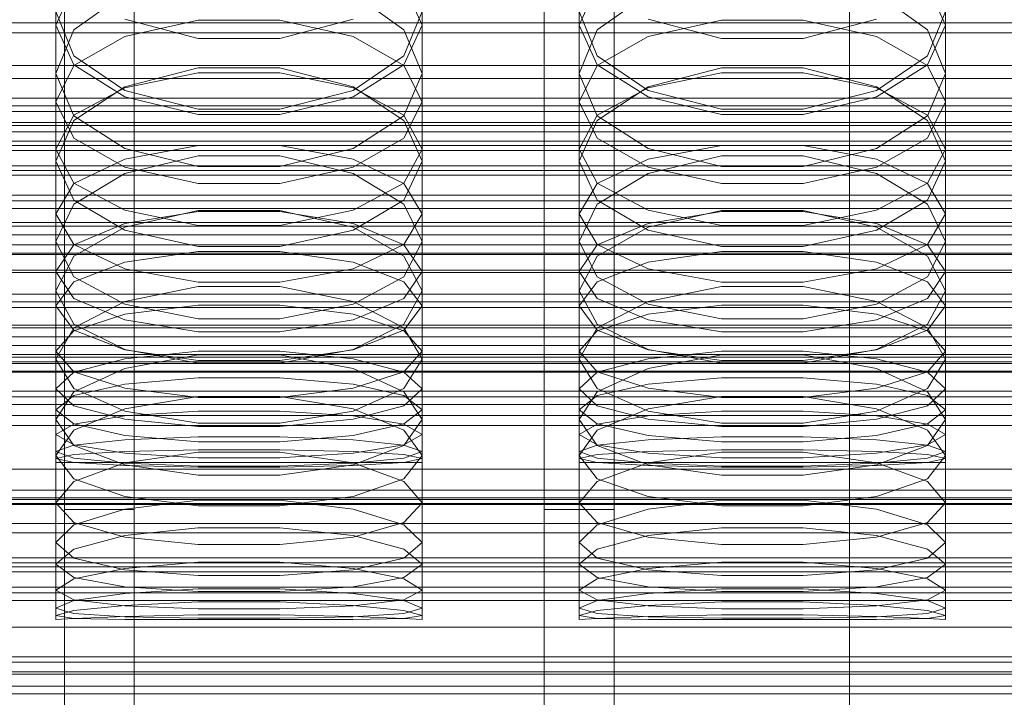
# Model space of a CAD drawing. Header units: millimetres. Extents: x -3490 to 61924, y -72580 to 6847.
# Tile 144 of 256: x -95 to 18, y -34676 to -34598. Entities that reach past the tile are written whole.
import ezdxf

# ---------------------------------------------------------------- set-up
doc = ezdxf.new("R2010")
doc.units = ezdxf.units.MM
for name, color, linetype, lineweight in [('COTAS_O', 1, 'Continuous', 0), ('COTAS_P', 1, 'Continuous', 0), ('frontal_briquetadora', 7, 'Continuous', 0), ('frontal_C01', 7, 'Continuous', 0), ('frontal_C02', 7, 'Continuous', 0), ('frontal_C03', 7, 'Continuous', 0), ('frontal_mezcladora', 7, 'Continuous', 0), ('frontal_secador', 7, 'Continuous', 0)]:
    doc.layers.add(name, color=color, linetype=linetype, lineweight=lineweight)
doc.dimstyles.new('R19_100', dxfattribs={"dimtxt": 250, "dimasz": 150, "dimexe": 150, "dimexo": 80, "dimgap": 100, "dimtad": 1, "dimtih": 1, "dimtoh": 1, "dimdsep": 46, "dimcen": 0.09, "dimadec": 0, "dimazin": 0, "dimtfac": 1, "dimtdec": 4, "dimtofl": 0, "dimtmove": 0, "dimatfit": 3, "dimfxl": 1, "dimtolj": 1, "dimtzin": 0, "dimarcsym": 0})

# ---------------------------------------------------------------- blocks, each defined once
blk = doc.blocks.new('DIM_R29_52')
at = {"layer": 'COTAS_P'}
for p, q in [((-1750, -34600), (-1600, -34555)), ((2600, -34600), (2450, -34555)), ((-1750, -35500), (-1750, -34600)), ((-1750, -34600), (2600, -34600)), ((-1750, -34600), (-1600, -34645)), ((2600, -34600), (2450, -34645)), ((2600, -35500), (2600, -34600))]:
    blk.add_line(p, q, dxfattribs=at)
blk.add_text('4350 P', height=250, dxfattribs=at).set_placement((425, -34500))
blk = doc.blocks.new('DIM_R29_58')
at = {"layer": 'COTAS_P'}
for p, q in [((-150, -32300), (550, -32300)), ((550, -32300), (505, -32450)), ((550, -34900), (550, -32300)), ((550, -32300), (595, -32450)), ((550, -34900), (505, -34750)), ((550, -34900), (595, -34750)), ((-150, -34900), (550, -34900))]:
    blk.add_line(p, q, dxfattribs=at)
blk.add_text('2600 P', height=250, rotation=90, dxfattribs=at).set_placement((450, -33600))
blk = doc.blocks.new('DIM_R29_60')
at = {"layer": 'COTAS_O'}
for p, q in [((-650, -33700), (50, -33700)), ((50, -33700), (5, -33850)), ((50, -34900), (50, -33700)), ((50, -33700), (95, -33850)), ((50, -34900), (5, -34750)), ((50, -34900), (95, -34750)), ((-650, -34900), (50, -34900))]:
    blk.add_line(p, q, dxfattribs=at)
blk.add_text('1200 O', height=250, rotation=90, dxfattribs=at).set_placement((-50, -34300))
blk = doc.blocks.new('DIM_R29_61')
at = {"layer": 'COTAS_O'}
for p, q in [((-650, -34200), (-500, -34155)), ((650, -34200), (500, -34155)), ((-650, -34900), (-650, -34200)), ((-650, -34200), (650, -34200)), ((-650, -34200), (-500, -34245)), ((650, -34200), (500, -34245)), ((650, -34900), (650, -34200))]:
    blk.add_line(p, q, dxfattribs=at)
blk.add_text('1300 O', height=250, dxfattribs=at).set_placement((0, -34100))
blk = doc.blocks.new('DIM_R29_66')
at = {"layer": 'COTAS_P'}
for p, q in [((-305, -34680), (395, -34680)), ((395, -34680), (350, -34830)), ((395, -36000), (395, -34680)), ((395, -34680), (440, -34830)), ((395, -36000), (350, -35850)), ((395, -36000), (440, -35850)), ((-305, -36000), (395, -36000))]:
    blk.add_line(p, q, dxfattribs=at)
blk.add_text('1320 P', height=250, rotation=90, dxfattribs=at).set_placement((295, -35340))

msp = doc.modelspace()

# ---------------------------------------------------------------- linework, layer by layer
at = {"layer": 'frontal_briquetadora'}
for p, q in [((-91, -34589.538), (-91, -34604.666)), ((-49, -34589.538), (-49, -34604.666)), ((-31, -34589.538), (-31, -34604.666)), ((11, -34589.538), (11, -34604.666)), ((-91, -34599.11), (-88.92, -34594.554)), ((-51.08, -34594.554), (-49, -34599.11)), ((-31, -34599.11), (-28.92, -34594.554)), ((8.92, -34594.554), (11, -34599.11)), ((-83.094, -34595.48), (-88.92, -34599.639)), ((-51.08, -34599.639), (-56.906, -34595.48)), ((-23.094, -34595.48), (-28.92, -34599.639)), ((8.92, -34599.639), (3.094, -34595.48)), ((-88.92, -34602.633), (-91, -34597.535)), ((-49, -34597.535), (-51.08, -34602.634)), ((-28.92, -34602.633), (-31, -34597.535)), ((11, -34597.535), (8.92, -34602.634)), ((-91, -34599.11), (-91, -34614.698)), ((-91, -34599.11), (-88.92, -34603.666)), ((-74.673, -34600.632), (-83.093, -34598.435)), ((-74.673, -34598.547), (-83.093, -34600.4)), ((-65.327, -34598.547), (-74.673, -34598.547)), ((-56.907, -34598.435), (-65.327, -34600.632)), ((-56.907, -34600.4), (-65.327, -34598.547)), ((-51.08, -34603.666), (-49, -34599.11)), ((-49, -34599.11), (-49, -34614.698)), ((-31, -34599.11), (-31, -34614.698)), ((-31, -34599.11), (-28.92, -34603.666)), ((-14.673, -34600.632), (-23.093, -34598.435)), ((-14.673, -34598.547), (-23.093, -34600.4)), ((-5.327, -34598.547), (-14.673, -34598.547)), ((3.093, -34598.435), (-5.327, -34600.632)), ((3.093, -34600.4), (-5.327, -34598.547)), ((8.92, -34603.666), (11, -34599.11)), ((11, -34599.11), (11, -34614.698)), ((-88.92, -34599.639), (-91, -34604.666)), ((-49, -34604.666), (-51.08, -34599.639)), ((-28.92, -34599.639), (-31, -34604.666)), ((11, -34604.666), (8.92, -34599.639)), ((-83.093, -34600.4), (-88.92, -34603.738)), ((-65.327, -34600.632), (-74.673, -34600.632)), ((-51.08, -34603.738), (-56.907, -34600.4)), ((-23.093, -34600.4), (-28.92, -34603.738)), ((-5.327, -34600.632), (-14.673, -34600.632)), ((8.92, -34603.738), (3.093, -34600.4)), ((-83.094, -34606.596), (-88.92, -34602.633)), ((-88.92, -34603.666), (-83.093, -34607.319)), ((-56.907, -34607.319), (-51.08, -34603.666)), ((-51.08, -34602.634), (-56.906, -34606.596)), ((-23.094, -34606.596), (-28.92, -34602.633)), ((-28.92, -34603.666), (-23.093, -34607.319)), ((3.093, -34607.319), (8.92, -34603.666)), ((8.92, -34602.634), (3.094, -34606.596)), ((-88.92, -34603.738), (-91, -34607.901)), ((-91, -34604.666), (-88.92, -34609.515)), ((-74.674, -34603.999), (-83.094, -34606.192)), ((-83.093, -34606.298), (-74.673, -34604.564)), ((-65.326, -34603.999), (-74.674, -34603.999)), ((-74.673, -34604.564), (-65.327, -34604.564)), ((-65.327, -34604.564), (-56.907, -34606.298)), ((-56.906, -34606.192), (-65.326, -34603.999)), ((-49, -34607.901), (-51.08, -34603.738)), ((-51.08, -34609.515), (-49, -34604.666)), ((-28.92, -34603.738), (-31, -34607.901)), ((-31, -34604.666), (-28.92, -34609.515)), ((-14.674, -34603.999), (-23.094, -34606.192)), ((-23.093, -34606.298), (-14.673, -34604.564)), ((-5.326, -34603.999), (-14.674, -34603.999)), ((-14.673, -34604.564), (-5.327, -34604.564)), ((-5.327, -34604.564), (3.093, -34606.298)), ((3.094, -34606.192), (-5.326, -34603.999)), ((11, -34607.901), (8.92, -34603.738)), ((8.92, -34609.515), (11, -34604.666)), ((-83.094, -34606.192), (-88.92, -34610.051)), ((-88.92, -34609.422), (-83.093, -34606.298)), ((-74.674, -34608.746), (-83.094, -34606.596)), ((-56.906, -34606.596), (-65.326, -34608.746)), ((-56.907, -34606.298), (-51.08, -34609.422)), ((-51.08, -34610.051), (-56.906, -34606.192)), ((-23.094, -34606.192), (-28.92, -34610.051)), ((-28.92, -34609.422), (-23.093, -34606.298)), ((-14.674, -34608.746), (-23.094, -34606.596)), ((3.094, -34606.596), (-5.326, -34608.746)), ((3.093, -34606.298), (8.92, -34609.422)), ((8.92, -34610.051), (3.094, -34606.192)), ((-91, -34607.901), (-91, -34623.913)), ((-91, -34607.901), (-88.92, -34612.065)), ((-83.093, -34607.319), (-74.673, -34609.347)), ((-65.327, -34609.347), (-56.907, -34607.319)), ((-51.08, -34612.065), (-49, -34607.901)), ((-49, -34607.901), (-49, -34623.913)), ((-31, -34607.901), (-31, -34623.913)), ((-31, -34607.901), (-28.92, -34612.065)), ((-23.093, -34607.319), (-14.673, -34609.347)), ((-5.327, -34609.347), (3.093, -34607.319)), ((8.92, -34612.065), (11, -34607.901)), ((11, -34607.901), (11, -34623.913)), ((-65.326, -34608.746), (-74.674, -34608.746)), ((-5.326, -34608.746), (-14.674, -34608.746)), ((-91, -34613.318), (-88.92, -34609.422)), ((-88.92, -34610.051), (-91, -34614.698)), ((-88.92, -34609.515), (-83.094, -34613.274)), ((-74.673, -34609.347), (-65.327, -34609.347)), ((-56.906, -34613.274), (-51.08, -34609.515)), ((-51.08, -34609.422), (-49, -34613.318)), ((-49, -34614.698), (-51.08, -34610.051)), ((-31, -34613.318), (-28.92, -34609.422)), ((-28.92, -34610.051), (-31, -34614.698)), ((-28.92, -34609.515), (-23.094, -34613.274)), ((-14.673, -34609.347), (-5.327, -34609.347)), ((3.094, -34613.274), (8.92, -34609.515)), ((8.92, -34609.422), (11, -34613.318)), ((11, -34614.698), (8.92, -34610.051)), ((-88.92, -34612.065), (-83.093, -34615.403)), ((-56.907, -34615.403), (-51.08, -34612.065)), ((-28.92, -34612.065), (-23.093, -34615.403)), ((3.093, -34615.403), (8.92, -34612.065)), ((-91, -34613.318), (-91, -34629.59)), ((-88.92, -34617.214), (-91, -34613.318)), ((-83.094, -34613.274), (-74.674, -34615.311)), ((-83.093, -34614.479), (-74.673, -34612.927)), ((-74.673, -34612.927), (-65.327, -34612.927)), ((-65.327, -34612.927), (-56.907, -34614.479)), ((-65.326, -34615.311), (-56.906, -34613.274)), ((-49, -34613.318), (-51.08, -34617.214)), ((-49, -34613.318), (-49, -34629.59)), ((-31, -34613.318), (-31, -34629.59)), ((-28.92, -34617.214), (-31, -34613.318)), ((-23.094, -34613.274), (-14.674, -34615.311)), ((-23.093, -34614.479), (-14.673, -34612.927)), ((-14.673, -34612.927), (-5.327, -34612.927)), ((-5.327, -34612.927), (3.093, -34614.479)), ((-5.326, -34615.311), (3.094, -34613.274)), ((11, -34613.318), (8.92, -34617.214)), ((11, -34613.318), (11, -34629.59)), ((-88.92, -34619.163), (-91, -34614.698)), ((-88.92, -34617.275), (-83.093, -34614.479)), ((-83.094, -34616.105), (-74.674, -34614.083)), ((-74.674, -34614.083), (-65.326, -34614.083)), ((-65.326, -34614.083), (-56.906, -34616.105)), ((-56.907, -34614.479), (-51.08, -34617.275)), ((-49, -34614.698), (-51.08, -34619.163)), ((-28.92, -34619.163), (-31, -34614.698)), ((-28.92, -34617.275), (-23.093, -34614.479)), ((-23.094, -34616.105), (-14.674, -34614.083)), ((-14.674, -34614.083), (-5.326, -34614.083)), ((-5.326, -34614.083), (3.094, -34616.105)), ((3.093, -34614.479), (8.92, -34617.275)), ((11, -34614.698), (8.92, -34619.163)), ((-88.92, -34619.655), (-83.094, -34616.105)), ((-83.093, -34615.403), (-74.673, -34617.256)), ((-74.674, -34615.311), (-65.326, -34615.311)), ((-65.327, -34617.256), (-56.907, -34615.403)), ((-56.906, -34616.105), (-51.08, -34619.655)), ((-28.92, -34619.655), (-23.094, -34616.105)), ((-23.093, -34615.403), (-14.673, -34617.256)), ((-14.674, -34615.311), (-5.326, -34615.311)), ((-5.327, -34617.256), (3.093, -34615.403)), ((3.094, -34616.105), (8.92, -34619.655)), ((-83.093, -34620.338), (-88.92, -34617.214)), ((-51.08, -34617.214), (-56.907, -34620.338)), ((-23.093, -34620.338), (-28.92, -34617.214)), ((8.92, -34617.214), (3.093, -34620.338)), ((-91, -34620.762), (-88.92, -34617.275)), ((-74.673, -34617.256), (-65.327, -34617.256)), ((-51.08, -34617.275), (-49, -34620.762)), ((-31, -34620.762), (-28.92, -34617.275)), ((-14.673, -34617.256), (-5.327, -34617.256)), ((8.92, -34617.275), (11, -34620.762)), ((-83.094, -34622.61), (-88.92, -34619.163)), ((-51.08, -34619.163), (-56.906, -34622.61)), ((-23.094, -34622.61), (-28.92, -34619.163)), ((8.92, -34619.163), (3.094, -34622.61)), ((-91, -34623.913), (-88.92, -34619.655)), ((-74.674, -34620.353), (-83.094, -34622.259)), ((-74.673, -34622.072), (-83.093, -34620.338)), ((-74.673, -34620.476), (-83.093, -34621.842)), ((-65.326, -34620.353), (-74.674, -34620.353)), ((-65.327, -34620.476), (-74.673, -34620.476)), ((-56.907, -34620.338), (-65.327, -34622.072)), ((-56.907, -34621.842), (-65.327, -34620.476)), ((-56.906, -34622.259), (-65.326, -34620.353)), ((-51.08, -34619.655), (-49, -34623.913)), ((-31, -34623.913), (-28.92, -34619.655)), ((-14.674, -34620.353), (-23.094, -34622.259)), ((-14.673, -34622.072), (-23.093, -34620.338)), ((-14.673, -34620.476), (-23.093, -34621.842)), ((-5.326, -34620.353), (-14.674, -34620.353)), ((-5.327, -34620.476), (-14.673, -34620.476)), ((3.093, -34620.338), (-5.327, -34622.072)), ((3.093, -34621.842), (-5.327, -34620.476)), ((3.094, -34622.259), (-5.326, -34620.353)), ((8.92, -34619.655), (11, -34623.913)), ((-91, -34620.762), (-91, -34637.392)), ((-91, -34620.762), (-88.92, -34624.249)), ((-51.08, -34624.249), (-49, -34620.762)), ((-49, -34620.762), (-49, -34637.392)), ((-31, -34620.762), (-31, -34637.392)), ((-31, -34620.762), (-28.92, -34624.249)), ((8.92, -34624.249), (11, -34620.762)), ((11, -34620.762), (11, -34637.392)), ((-83.093, -34621.842), (-88.92, -34624.303)), ((-83.094, -34622.259), (-88.92, -34625.598)), ((-74.674, -34624.472), (-83.094, -34622.61)), ((-65.327, -34622.072), (-74.673, -34622.072)), ((-56.906, -34622.61), (-65.326, -34624.472)), ((-51.08, -34624.303), (-56.907, -34621.842)), ((-51.08, -34625.598), (-56.906, -34622.259)), ((-23.093, -34621.842), (-28.92, -34624.303)), ((-23.094, -34622.259), (-28.92, -34625.598)), ((-14.674, -34624.472), (-23.094, -34622.61)), ((-5.327, -34622.072), (-14.673, -34622.072)), ((3.094, -34622.61), (-5.326, -34624.472)), ((8.92, -34624.303), (3.093, -34621.842)), ((8.92, -34625.598), (3.094, -34622.259)), ((-88.92, -34627.982), (-91, -34623.913)), ((-49, -34623.913), (-51.08, -34627.982)), ((-28.92, -34627.982), (-31, -34623.913)), ((11, -34623.913), (8.92, -34627.982)), ((-88.92, -34624.303), (-91, -34627.373)), ((-88.92, -34624.249), (-83.093, -34627.045)), ((-83.093, -34626.287), (-74.673, -34625.047)), ((-65.326, -34624.472), (-74.674, -34624.472)), ((-74.673, -34625.047), (-65.327, -34625.047)), ((-65.327, -34625.047), (-56.907, -34626.287)), ((-56.907, -34627.045), (-51.08, -34624.249)), ((-49, -34627.373), (-51.08, -34624.303)), ((-28.92, -34624.303), (-31, -34627.373)), ((-28.92, -34624.249), (-23.093, -34627.045)), ((-23.093, -34626.287), (-14.673, -34625.047)), ((-5.326, -34624.472), (-14.674, -34624.472)), ((-14.673, -34625.047), (-5.327, -34625.047)), ((-5.327, -34625.047), (3.093, -34626.287)), ((3.093, -34627.045), (8.92, -34624.249)), ((11, -34627.373), (8.92, -34624.303)), ((-88.92, -34625.598), (-91, -34629.59)), ((-49, -34629.59), (-51.08, -34625.598)), ((-28.92, -34625.598), (-31, -34629.59)), ((11, -34629.59), (8.92, -34625.598)), ((-91, -34627.373), (-91, -34644.321)), ((-91, -34627.373), (-88.92, -34630.442)), ((-88.92, -34628.522), (-83.093, -34626.287)), ((-83.093, -34627.045), (-74.673, -34628.597)), ((-65.327, -34628.597), (-56.907, -34627.045)), ((-56.907, -34626.287), (-51.08, -34628.522)), ((-51.08, -34630.442), (-49, -34627.373)), ((-49, -34627.373), (-49, -34644.321)), ((-31, -34627.373), (-31, -34644.321)), ((-31, -34627.373), (-28.92, -34630.442)), ((-28.92, -34628.522), (-23.093, -34626.287)), ((-23.093, -34627.045), (-14.673, -34628.597)), ((-5.327, -34628.597), (3.093, -34627.045)), ((3.093, -34626.287), (8.92, -34628.522)), ((8.92, -34630.442), (11, -34627.373)), ((11, -34627.373), (11, -34644.321)), ((-83.094, -34631.109), (-88.92, -34627.982)), ((-51.08, -34627.982), (-56.906, -34631.109)), ((-23.094, -34631.109), (-28.92, -34627.982)), ((8.92, -34627.982), (3.094, -34631.109)), ((-91, -34631.309), (-88.92, -34628.522)), ((-91, -34629.59), (-88.92, -34633.39)), ((-74.674, -34629.063), (-83.094, -34630.791)), ((-65.326, -34629.063), (-74.674, -34629.063)), ((-74.673, -34628.597), (-65.327, -34628.597)), ((-56.906, -34630.791), (-65.326, -34629.063)), ((-51.08, -34628.522), (-49, -34631.309)), ((-51.08, -34633.39), (-49, -34629.59)), ((-31, -34631.309), (-28.92, -34628.522)), ((-31, -34629.59), (-28.92, -34633.39)), ((-14.674, -34629.063), (-23.094, -34630.791)), ((-5.326, -34629.063), (-14.674, -34629.063)), ((-14.673, -34628.597), (-5.327, -34628.597)), ((3.094, -34630.791), (-5.326, -34629.063)), ((8.92, -34628.522), (11, -34631.309)), ((8.92, -34633.39), (11, -34629.59)), ((-88.92, -34630.442), (-83.093, -34632.904)), ((-56.907, -34632.904), (-51.08, -34630.442)), ((-28.92, -34630.442), (-23.093, -34632.904)), ((3.093, -34632.904), (8.92, -34630.442)), ((-91, -34631.309), (-91, -34648.447)), ((-88.92, -34634.097), (-91, -34631.309)), ((-83.094, -34630.791), (-88.92, -34633.807)), ((-74.674, -34632.791), (-83.094, -34631.109)), ((-83.093, -34632.248), (-74.673, -34631.199)), ((-74.673, -34631.199), (-65.327, -34631.199)), ((-65.327, -34631.199), (-56.907, -34632.248)), ((-56.906, -34631.109), (-65.326, -34632.791)), ((-51.08, -34633.807), (-56.906, -34630.791)), ((-49, -34631.309), (-51.08, -34634.097)), ((-49, -34631.309), (-49, -34648.447)), ((-31, -34631.309), (-31, -34648.447)), ((-28.92, -34634.097), (-31, -34631.309)), ((-23.094, -34630.791), (-28.92, -34633.807)), ((-14.674, -34632.791), (-23.094, -34631.109)), ((-23.093, -34632.248), (-14.673, -34631.199)), ((-14.673, -34631.199), (-5.327, -34631.199)), ((-5.327, -34631.199), (3.093, -34632.248)), ((3.094, -34631.109), (-5.326, -34632.791)), ((8.92, -34633.807), (3.094, -34630.791)), ((11, -34631.309), (8.92, -34634.097)), ((11, -34631.309), (11, -34648.447)), ((-88.92, -34634.139), (-83.093, -34632.248)), ((-83.093, -34632.904), (-74.673, -34634.27)), ((-65.326, -34632.791), (-74.674, -34632.791)), ((-65.327, -34634.27), (-56.907, -34632.904)), ((-56.907, -34632.248), (-51.08, -34634.139)), ((-28.92, -34634.139), (-23.093, -34632.248)), ((-23.093, -34632.904), (-14.673, -34634.27)), ((-5.326, -34632.791), (-14.674, -34632.791)), ((-5.327, -34634.27), (3.093, -34632.904)), ((3.093, -34632.248), (8.92, -34634.139)), ((-88.92, -34633.807), (-91, -34637.392)), ((-91, -34636.498), (-88.92, -34634.139)), ((-88.92, -34633.39), (-83.094, -34636.299)), ((-83.093, -34636.332), (-88.92, -34634.097)), ((-51.08, -34634.097), (-56.907, -34636.332)), ((-56.906, -34636.299), (-51.08, -34633.39)), ((-49, -34637.392), (-51.08, -34633.807)), ((-51.08, -34634.139), (-49, -34636.498)), ((-28.92, -34633.807), (-31, -34637.392)), ((-31, -34636.498), (-28.92, -34634.139)), ((-28.92, -34633.39), (-23.094, -34636.299)), ((-23.093, -34636.332), (-28.92, -34634.097)), ((8.92, -34634.097), (3.093, -34636.332)), ((3.094, -34636.299), (8.92, -34633.39)), ((11, -34637.392), (8.92, -34633.807)), ((8.92, -34634.139), (11, -34636.498)), ((-74.673, -34634.27), (-65.327, -34634.27)), ((-14.673, -34634.27), (-5.327, -34634.27)), ((-83.094, -34636.299), (-74.674, -34637.86)), ((-74.673, -34637.572), (-83.093, -34636.332)), ((-56.907, -34636.332), (-65.327, -34637.572)), ((-65.326, -34637.86), (-56.906, -34636.299)), ((-23.094, -34636.299), (-14.674, -34637.86)), ((-14.673, -34637.572), (-23.093, -34636.332)), ((3.093, -34636.332), (-5.327, -34637.572)), ((-5.326, -34637.86), (3.094, -34636.299)), ((-91, -34636.498), (-91, -34653.884)), ((-91, -34636.498), (-88.92, -34638.856)), ((-88.92, -34640.781), (-91, -34637.392)), ((-83.093, -34637.349), (-88.92, -34638.892)), ((-83.094, -34638.466), (-74.674, -34636.92)), ((-74.673, -34636.493), (-83.093, -34637.349)), ((-74.674, -34636.92), (-65.326, -34636.92)), ((-65.327, -34636.493), (-74.673, -34636.493)), ((-56.907, -34637.349), (-65.327, -34636.493)), ((-65.326, -34636.92), (-56.906, -34638.466)), ((-51.08, -34638.892), (-56.907, -34637.349)), ((-51.08, -34638.856), (-49, -34636.498)), ((-49, -34637.392), (-51.08, -34640.781)), ((-49, -34636.498), (-49, -34653.884)), ((-31, -34636.498), (-31, -34653.884)), ((-31, -34636.498), (-28.92, -34638.856)), ((-28.92, -34640.781), (-31, -34637.392)), ((-23.093, -34637.349), (-28.92, -34638.892)), ((-23.094, -34638.466), (-14.674, -34636.92)), ((-14.673, -34636.493), (-23.093, -34637.349)), ((-14.674, -34636.92), (-5.326, -34636.92)), ((-5.327, -34636.493), (-14.673, -34636.493)), ((3.093, -34637.349), (-5.327, -34636.493)), ((-5.326, -34636.92), (3.094, -34638.466)), ((8.92, -34638.892), (3.093, -34637.349)), ((8.92, -34638.856), (11, -34636.498)), ((11, -34637.392), (8.92, -34640.781)), ((11, -34636.498), (11, -34653.884)), ((-88.92, -34641.151), (-83.094, -34638.466)), ((-74.674, -34637.86), (-65.326, -34637.86)), ((-65.327, -34637.572), (-74.673, -34637.572)), ((-56.906, -34638.466), (-51.08, -34641.151)), ((-28.92, -34641.151), (-23.094, -34638.466)), ((-14.674, -34637.86), (-5.326, -34637.86)), ((-5.327, -34637.572), (-14.673, -34637.572)), ((3.094, -34638.466), (8.92, -34641.151)), ((-88.92, -34638.892), (-91, -34640.815)), ((-88.92, -34638.856), (-83.093, -34640.747)), ((-83.093, -34640.265), (-74.673, -34639.539)), ((-74.673, -34639.539), (-65.327, -34639.539)), ((-65.327, -34639.539), (-56.907, -34640.265)), ((-56.907, -34640.747), (-51.08, -34638.856)), ((-49, -34640.815), (-51.08, -34638.892)), ((-28.92, -34638.892), (-31, -34640.815)), ((-28.92, -34638.856), (-23.093, -34640.747)), ((-23.093, -34640.265), (-14.673, -34639.539)), ((-14.673, -34639.539), (-5.327, -34639.539)), ((-5.327, -34639.539), (3.093, -34640.265)), ((3.093, -34640.747), (8.92, -34638.856)), ((11, -34640.815), (8.92, -34638.892)), ((-91, -34640.815), (-91, -34658.409)), ((-91, -34640.815), (-88.92, -34642.739)), ((-88.92, -34641.573), (-83.093, -34640.265)), ((-83.094, -34643.357), (-88.92, -34640.781)), ((-83.093, -34640.747), (-74.673, -34641.797)), ((-65.327, -34641.797), (-56.907, -34640.747)), ((-56.907, -34640.265), (-51.08, -34641.573)), ((-51.08, -34640.781), (-56.906, -34643.357)), ((-51.08, -34642.739), (-49, -34640.815)), ((-49, -34640.815), (-49, -34658.409)), ((-31, -34640.815), (-31, -34658.409)), ((-31, -34640.815), (-28.92, -34642.739)), ((-28.92, -34641.573), (-23.093, -34640.265)), ((-23.094, -34643.357), (-28.92, -34640.781)), ((-23.093, -34640.747), (-14.673, -34641.797)), ((-5.327, -34641.797), (3.093, -34640.747)), ((3.093, -34640.265), (8.92, -34641.573)), ((8.92, -34640.781), (3.094, -34643.357)), ((8.92, -34642.739), (11, -34640.815)), ((11, -34640.815), (11, -34658.409)), ((-91, -34644.321), (-88.92, -34641.151)), ((-91, -34643.204), (-88.92, -34641.573)), ((-74.674, -34641.675), (-83.094, -34643.097)), ((-65.326, -34641.675), (-74.674, -34641.675)), ((-74.673, -34641.797), (-65.327, -34641.797)), ((-56.906, -34643.097), (-65.326, -34641.675)), ((-51.08, -34641.151), (-49, -34644.321)), ((-51.08, -34641.573), (-49, -34643.204)), ((-31, -34644.321), (-28.92, -34641.151)), ((-31, -34643.204), (-28.92, -34641.573)), ((-14.674, -34641.675), (-23.094, -34643.097)), ((-5.326, -34641.675), (-14.674, -34641.675)), ((-14.673, -34641.797), (-5.327, -34641.797)), ((3.094, -34643.097), (-5.326, -34641.675)), ((8.92, -34641.151), (11, -34644.321)), ((8.92, -34641.573), (11, -34643.204)), ((-88.92, -34642.739), (-83.093, -34644.281)), ((-83.094, -34643.097), (-88.92, -34645.558)), ((-56.907, -34644.281), (-51.08, -34642.739)), ((-51.08, -34645.558), (-56.906, -34643.097)), ((-28.92, -34642.739), (-23.093, -34644.281)), ((-23.094, -34643.097), (-28.92, -34645.558)), ((3.093, -34644.281), (8.92, -34642.739)), ((8.92, -34645.558), (3.094, -34643.097)), ((-91, -34643.204), (-91, -34660.914)), ((-88.92, -34644.835), (-91, -34643.204)), ((-88.92, -34647.291), (-91, -34644.321)), ((-88.92, -34644.859), (-83.093, -34643.905)), ((-74.674, -34644.733), (-83.094, -34643.357)), ((-83.093, -34643.905), (-74.673, -34643.376)), ((-83.093, -34644.281), (-74.673, -34645.137)), ((-74.673, -34643.376), (-65.327, -34643.376)), ((-65.327, -34643.376), (-56.907, -34643.905)), ((-65.327, -34645.137), (-56.907, -34644.281)), ((-56.906, -34643.357), (-65.326, -34644.733)), ((-56.907, -34643.905), (-51.08, -34644.859)), ((-49, -34643.204), (-51.08, -34644.835)), ((-49, -34644.321), (-51.08, -34647.291)), ((-49, -34643.204), (-49, -34660.914)), ((-31, -34643.204), (-31, -34660.914)), ((-28.92, -34644.835), (-31, -34643.204)), ((-28.92, -34647.291), (-31, -34644.321)), ((-28.92, -34644.859), (-23.093, -34643.905)), ((-14.674, -34644.733), (-23.094, -34643.357)), ((-23.093, -34643.905), (-14.673, -34643.376)), ((-23.093, -34644.281), (-14.673, -34645.137)), ((-14.673, -34643.376), (-5.327, -34643.376)), ((-5.327, -34643.376), (3.093, -34643.905)), ((-5.327, -34645.137), (3.093, -34644.281)), ((3.094, -34643.357), (-5.326, -34644.733)), ((3.093, -34643.905), (8.92, -34644.859)), ((11, -34643.204), (8.92, -34644.835)), ((11, -34644.321), (8.92, -34647.291)), ((11, -34643.204), (11, -34660.914)), ((-91, -34646.048), (-88.92, -34644.859)), ((-83.093, -34646.144), (-88.92, -34644.835)), ((-65.326, -34644.733), (-74.674, -34644.733)), ((-74.673, -34645.137), (-65.327, -34645.137)), ((-51.08, -34644.835), (-56.907, -34646.144)), ((-51.08, -34644.859), (-49, -34646.048)), ((-31, -34646.048), (-28.92, -34644.859)), ((-23.093, -34646.144), (-28.92, -34644.835)), ((-5.326, -34644.733), (-14.674, -34644.733)), ((-14.673, -34645.137), (-5.327, -34645.137)), ((8.92, -34644.835), (3.093, -34646.144)), ((8.92, -34644.859), (11, -34646.048)), ((-88.92, -34645.558), (-91, -34648.447)), ((-91, -34646.048), (-91, -34663.894)), ((-91, -34646.048), (-88.92, -34647.238)), ((-74.673, -34646.869), (-83.093, -34646.144)), ((-74.673, -34646.325), (-83.093, -34646.656)), ((-65.327, -34646.325), (-74.673, -34646.325)), ((-56.907, -34646.144), (-65.327, -34646.869)), ((-56.907, -34646.656), (-65.327, -34646.325)), ((-49, -34648.447), (-51.08, -34645.558)), ((-51.08, -34647.238), (-49, -34646.048)), ((-49, -34646.048), (-49, -34663.894)), ((-28.92, -34645.558), (-31, -34648.447)), ((-31, -34646.048), (-31, -34663.894)), ((-31, -34646.048), (-28.92, -34647.238)), ((-14.673, -34646.869), (-23.093, -34646.144)), ((-14.673, -34646.325), (-23.093, -34646.656)), ((-5.327, -34646.325), (-14.673, -34646.325)), ((3.093, -34646.144), (-5.327, -34646.869)), ((3.093, -34646.656), (-5.327, -34646.325)), ((11, -34648.447), (8.92, -34645.558)), ((8.92, -34647.238), (11, -34646.048)), ((11, -34646.048), (11, -34663.894)), ((-88.92, -34647.254), (-91, -34647.998)), ((-83.093, -34646.656), (-88.92, -34647.254)), ((-88.92, -34647.238), (-83.093, -34648.191)), ((-83.094, -34649.528), (-88.92, -34647.291)), ((-65.327, -34646.869), (-74.673, -34646.869)), ((-51.08, -34647.254), (-56.907, -34646.656)), ((-56.907, -34648.191), (-51.08, -34647.238)), ((-51.08, -34647.291), (-56.906, -34649.528)), ((-49, -34647.998), (-51.08, -34647.254)), ((-28.92, -34647.254), (-31, -34647.998)), ((-23.093, -34646.656), (-28.92, -34647.254)), ((-28.92, -34647.238), (-23.093, -34648.191)), ((-23.094, -34649.528), (-28.92, -34647.291)), ((-5.327, -34646.869), (-14.673, -34646.869)), ((8.92, -34647.254), (3.093, -34646.656)), ((3.093, -34648.191), (8.92, -34647.238)), ((8.92, -34647.291), (3.094, -34649.528)), ((11, -34647.998), (8.92, -34647.254)), ((-91, -34647.998), (-91, -34665.938)), ((-91, -34647.998), (-88.92, -34648.743)), ((-91, -34648.799), (-88.92, -34648.352)), ((-91, -34648.447), (-88.92, -34651.133)), ((-91, -34648.799), (-91, -34666.778)), ((-88.92, -34649.246), (-91, -34648.799)), ((-88.92, -34648.352), (-83.093, -34647.994)), ((-88.92, -34648.743), (-83.093, -34649.34)), ((-74.674, -34648.069), (-83.094, -34649.303)), ((-83.093, -34647.994), (-74.673, -34647.795)), ((-83.093, -34648.191), (-74.673, -34648.721)), ((-65.326, -34648.069), (-74.674, -34648.069)), ((-74.673, -34647.795), (-65.327, -34647.795)), ((-74.673, -34648.721), (-65.327, -34648.721)), ((-65.327, -34647.795), (-56.907, -34647.994)), ((-65.327, -34648.721), (-56.907, -34648.191)), ((-56.906, -34649.303), (-65.326, -34648.069)), ((-56.907, -34647.994), (-51.08, -34648.352)), ((-56.907, -34649.34), (-51.08, -34648.743)), ((-51.08, -34648.743), (-49, -34647.998)), ((-51.08, -34648.352), (-49, -34648.799)), ((-51.08, -34651.133), (-49, -34648.447)), ((-49, -34648.799), (-51.08, -34649.246)), ((-49, -34647.998), (-49, -34665.938)), ((-49, -34648.799), (-49, -34666.778)), ((-31, -34647.998), (-31, -34665.938)), ((-31, -34647.998), (-28.92, -34648.743)), ((-31, -34648.799), (-28.92, -34648.352)), ((-31, -34648.447), (-28.92, -34651.133)), ((-31, -34648.799), (-31, -34666.778)), ((-28.92, -34649.246), (-31, -34648.799)), ((-28.92, -34648.352), (-23.093, -34647.994)), ((-28.92, -34648.743), (-23.093, -34649.34)), ((-14.674, -34648.069), (-23.094, -34649.303)), ((-23.093, -34647.994), (-14.673, -34647.795)), ((-23.093, -34648.191), (-14.673, -34648.721)), ((-5.326, -34648.069), (-14.674, -34648.069)), ((-14.673, -34647.795), (-5.327, -34647.795)), ((-14.673, -34648.721), (-5.327, -34648.721)), ((-5.327, -34647.795), (3.093, -34647.994)), ((-5.327, -34648.721), (3.093, -34648.191)), ((3.094, -34649.303), (-5.326, -34648.069)), ((3.093, -34647.994), (8.92, -34648.352)), ((3.093, -34649.34), (8.92, -34648.743)), ((8.92, -34648.743), (11, -34647.998)), ((8.92, -34648.352), (11, -34648.799)), ((8.92, -34651.133), (11, -34648.447)), ((11, -34648.799), (8.92, -34649.246)), ((11, -34647.998), (11, -34665.938)), ((11, -34648.799), (11, -34666.778)), ((-91, -34649.25), (-91, -34667.25)), ((-91, -34649.25), (-88.92, -34649.25)), ((-83.093, -34649.605), (-88.92, -34649.246)), ((-88.92, -34649.25), (-83.093, -34649.25)), ((-83.094, -34649.303), (-88.92, -34651.424)), ((-74.674, -34650.715), (-83.094, -34649.528)), ((-83.093, -34649.25), (-74.673, -34649.25)), ((-83.093, -34649.34), (-74.673, -34649.671)), ((-74.673, -34649.804), (-83.093, -34649.605)), ((-74.673, -34649.25), (-65.327, -34649.25)), ((-74.673, -34649.671), (-65.327, -34649.671)), ((-65.327, -34649.804), (-74.673, -34649.804)), ((-65.327, -34649.25), (-56.907, -34649.25)), ((-65.327, -34649.671), (-56.907, -34649.34)), ((-56.907, -34649.605), (-65.327, -34649.804)), ((-56.906, -34649.528), (-65.326, -34650.715)), ((-51.08, -34649.246), (-56.907, -34649.605)), ((-56.907, -34649.25), (-51.08, -34649.25)), ((-51.08, -34651.424), (-56.906, -34649.303)), ((-51.08, -34649.25), (-49, -34649.25)), ((-49, -34649.25), (-49, -34667.25)), ((-31, -34649.25), (-31, -34667.25)), ((-31, -34649.25), (-28.92, -34649.25)), ((-23.093, -34649.605), (-28.92, -34649.246)), ((-28.92, -34649.25), (-23.093, -34649.25)), ((-23.094, -34649.303), (-28.92, -34651.424)), ((-14.674, -34650.715), (-23.094, -34649.528)), ((-23.093, -34649.25), (-14.673, -34649.25)), ((-23.093, -34649.34), (-14.673, -34649.671)), ((-14.673, -34649.804), (-23.093, -34649.605)), ((-14.673, -34649.25), (-5.327, -34649.25)), ((-14.673, -34649.671), (-5.327, -34649.671)), ((-5.327, -34649.804), (-14.673, -34649.804)), ((-5.327, -34649.25), (3.093, -34649.25)), ((-5.327, -34649.671), (3.093, -34649.34)), ((3.093, -34649.605), (-5.327, -34649.804)), ((3.094, -34649.528), (-5.326, -34650.715)), ((8.92, -34649.246), (3.093, -34649.605)), ((3.093, -34649.25), (8.92, -34649.25)), ((8.92, -34651.424), (3.094, -34649.303)), ((8.92, -34649.25), (11, -34649.25)), ((11, -34649.25), (11, -34667.25)), ((-65.326, -34650.715), (-74.674, -34650.715)), ((-5.326, -34650.715), (-14.674, -34650.715)), ((-88.92, -34651.424), (-91, -34653.884)), ((-88.92, -34651.133), (-83.094, -34653.142)), ((-56.906, -34653.142), (-51.08, -34651.133)), ((-49, -34653.884), (-51.08, -34651.424)), ((-28.92, -34651.424), (-31, -34653.884)), ((-28.92, -34651.133), (-23.094, -34653.142)), ((3.094, -34653.142), (8.92, -34651.133)), ((11, -34653.884), (8.92, -34651.424)), ((-83.094, -34653.142), (-74.674, -34654.2)), ((-65.326, -34654.2), (-56.906, -34653.142)), ((-23.094, -34653.142), (-14.674, -34654.2)), ((-5.326, -34654.2), (3.094, -34653.142)), ((-88.92, -34656.141), (-91, -34653.884)), ((-83.094, -34654.607), (-74.674, -34653.565)), ((-74.674, -34653.565), (-65.326, -34653.565)), ((-74.674, -34654.2), (-65.326, -34654.2)), ((-65.326, -34653.565), (-56.906, -34654.607)), ((-49, -34653.884), (-51.08, -34656.141)), ((-28.92, -34656.141), (-31, -34653.884)), ((-23.094, -34654.607), (-14.674, -34653.565)), ((-14.674, -34653.565), (-5.326, -34653.565)), ((-14.674, -34654.2), (-5.326, -34654.2)), ((-5.326, -34653.565), (3.094, -34654.607)), ((11, -34653.884), (8.92, -34656.141)), ((-88.92, -34656.382), (-83.094, -34654.607)), ((-56.906, -34654.607), (-51.08, -34656.382)), ((-28.92, -34656.382), (-23.094, -34654.607)), ((3.094, -34654.607), (8.92, -34656.382)), ((-91, -34658.409), (-88.92, -34656.382)), ((-83.094, -34657.802), (-88.92, -34656.141)), ((-74.674, -34656.722), (-83.094, -34657.636)), ((-65.326, -34656.723), (-74.674, -34656.722)), ((-56.906, -34657.636), (-65.326, -34656.723)), ((-51.08, -34656.141), (-56.906, -34657.802)), ((-51.08, -34656.382), (-49, -34658.409)), ((-31, -34658.409), (-28.92, -34656.382)), ((-23.094, -34657.802), (-28.92, -34656.141)), ((-14.674, -34656.722), (-23.094, -34657.636)), ((-5.326, -34656.723), (-14.674, -34656.722)), ((3.094, -34657.636), (-5.326, -34656.723)), ((8.92, -34656.141), (3.094, -34657.802)), ((8.92, -34656.382), (11, -34658.409)), ((-83.094, -34657.636), (-88.92, -34659.178)), ((-74.674, -34658.667), (-83.094, -34657.802)), ((-56.906, -34657.802), (-65.326, -34658.667)), ((-51.08, -34659.178), (-56.906, -34657.636)), ((-23.094, -34657.636), (-28.92, -34659.178)), ((-14.674, -34658.667), (-23.094, -34657.802)), ((3.094, -34657.802), (-5.326, -34658.667)), ((8.92, -34659.178), (3.094, -34657.636)), ((-88.92, -34660.23), (-91, -34658.409)), ((-65.326, -34658.667), (-74.674, -34658.667)), ((-49, -34658.409), (-51.08, -34660.23)), ((-28.92, -34660.23), (-31, -34658.409)), ((-5.326, -34658.667), (-14.674, -34658.667)), ((11, -34658.409), (8.92, -34660.23)), ((-88.92, -34659.178), (-91, -34660.914)), ((-49, -34660.914), (-51.08, -34659.178)), ((-28.92, -34659.178), (-31, -34660.914)), ((11, -34660.914), (8.92, -34659.178)), ((-91, -34660.914), (-88.92, -34662.441)), ((-83.094, -34661.54), (-88.92, -34660.23)), ((-74.674, -34660.692), (-83.094, -34661.41)), ((-65.326, -34660.692), (-74.674, -34660.692)), ((-56.906, -34661.41), (-65.326, -34660.692)), ((-51.08, -34660.23), (-56.906, -34661.54)), ((-51.08, -34662.441), (-49, -34660.914)), ((-31, -34660.914), (-28.92, -34662.441)), ((-23.094, -34661.54), (-28.92, -34660.23)), ((-14.674, -34660.692), (-23.094, -34661.41)), ((-5.326, -34660.692), (-14.674, -34660.692)), ((3.094, -34661.41), (-5.326, -34660.692)), ((8.92, -34660.23), (3.094, -34661.54)), ((8.92, -34662.441), (11, -34660.914)), ((-83.094, -34661.41), (-88.92, -34662.6)), ((-74.674, -34662.209), (-83.094, -34661.54)), ((-65.326, -34662.209), (-74.674, -34662.209)), ((-56.906, -34661.54), (-65.326, -34662.209)), ((-51.08, -34662.6), (-56.906, -34661.41)), ((-23.094, -34661.41), (-28.92, -34662.6)), ((-14.674, -34662.209), (-23.094, -34661.54)), ((-5.326, -34662.209), (-14.674, -34662.209)), ((3.094, -34661.54), (-5.326, -34662.209)), ((8.92, -34662.6), (3.094, -34661.41)), ((-88.92, -34662.6), (-91, -34663.894)), ((-88.92, -34662.441), (-83.094, -34663.515)), ((-56.906, -34663.515), (-51.08, -34662.441)), ((-49, -34663.894), (-51.08, -34662.6)), ((-28.92, -34662.6), (-31, -34663.894)), ((-28.92, -34662.441), (-23.094, -34663.515)), ((3.094, -34663.515), (8.92, -34662.441)), ((11, -34663.894), (8.92, -34662.6)), ((-88.92, -34664.979), (-91, -34663.894)), ((-88.92, -34665.088), (-83.094, -34664.254)), ((-83.094, -34663.515), (-74.674, -34664.053)), ((-83.094, -34664.254), (-74.674, -34663.732)), ((-74.674, -34663.732), (-65.326, -34663.732)), ((-74.674, -34664.053), (-65.326, -34664.053)), ((-65.326, -34664.053), (-56.906, -34663.515)), ((-65.326, -34663.732), (-56.906, -34664.254)), ((-56.906, -34664.254), (-51.08, -34665.088)), ((-49, -34663.894), (-51.08, -34664.979)), ((-28.92, -34664.979), (-31, -34663.894)), ((-28.92, -34665.088), (-23.094, -34664.254)), ((-23.094, -34663.515), (-14.674, -34664.053)), ((-23.094, -34664.254), (-14.674, -34663.732)), ((-14.674, -34663.732), (-5.326, -34663.732)), ((-14.674, -34664.053), (-5.326, -34664.053)), ((-5.326, -34664.053), (3.094, -34663.515)), ((-5.326, -34663.732), (3.094, -34664.254)), ((3.094, -34664.254), (8.92, -34665.088)), ((11, -34663.894), (8.92, -34664.979)), ((-91, -34665.938), (-88.92, -34665.088)), ((-83.094, -34665.696), (-88.92, -34664.979)), ((-83.094, -34665.629), (-88.92, -34666.225)), ((-74.674, -34665.239), (-83.094, -34665.629)), ((-74.674, -34666.036), (-83.094, -34665.696)), ((-65.326, -34665.239), (-74.674, -34665.239)), ((-56.906, -34665.629), (-65.326, -34665.239)), ((-56.906, -34665.696), (-65.326, -34666.036)), ((-51.08, -34664.979), (-56.906, -34665.696)), ((-51.08, -34666.225), (-56.906, -34665.629)), ((-51.08, -34665.088), (-49, -34665.938)), ((-31, -34665.938), (-28.92, -34665.088)), ((-23.094, -34665.696), (-28.92, -34664.979)), ((-23.094, -34665.629), (-28.92, -34666.225)), ((-14.674, -34665.239), (-23.094, -34665.629)), ((-14.674, -34666.036), (-23.094, -34665.696)), ((-5.326, -34665.239), (-14.674, -34665.239)), ((3.094, -34665.629), (-5.326, -34665.239)), ((3.094, -34665.696), (-5.326, -34666.036)), ((8.92, -34664.979), (3.094, -34665.696)), ((8.92, -34666.225), (3.094, -34665.629)), ((8.92, -34665.088), (11, -34665.938)), ((-88.92, -34666.577), (-91, -34665.938)), ((-88.92, -34666.225), (-91, -34666.778)), ((-91, -34666.778), (-88.92, -34667.119)), ((-83.094, -34666.937), (-88.92, -34666.577)), ((-74.674, -34666.715), (-83.094, -34666.906)), ((-65.326, -34666.036), (-74.674, -34666.036)), ((-65.326, -34666.715), (-74.674, -34666.715)), ((-56.906, -34666.906), (-65.326, -34666.715)), ((-51.08, -34666.577), (-56.906, -34666.937)), ((-49, -34665.938), (-51.08, -34666.577)), ((-49, -34666.778), (-51.08, -34666.225)), ((-51.08, -34667.119), (-49, -34666.778)), ((-28.92, -34666.577), (-31, -34665.938)), ((-28.92, -34666.225), (-31, -34666.778)), ((-31, -34666.778), (-28.92, -34667.119)), ((-23.094, -34666.937), (-28.92, -34666.577)), ((-14.674, -34666.715), (-23.094, -34666.906)), ((-5.326, -34666.036), (-14.674, -34666.036)), ((-5.326, -34666.715), (-14.674, -34666.715)), ((3.094, -34666.906), (-5.326, -34666.715)), ((8.92, -34666.577), (3.094, -34666.937)), ((11, -34665.938), (8.92, -34666.577)), ((11, -34666.778), (8.92, -34666.225)), ((8.92, -34667.119), (11, -34666.778)), ((-88.92, -34667.144), (-91, -34667.25)), ((-83.094, -34666.906), (-88.92, -34667.144)), ((-88.92, -34667.119), (-83.094, -34667.24)), ((-74.674, -34667.078), (-83.094, -34666.937)), ((-83.094, -34667.24), (-74.674, -34667.248)), ((-65.326, -34667.078), (-74.674, -34667.078)), ((-74.674, -34667.248), (-65.326, -34667.248)), ((-56.906, -34666.937), (-65.326, -34667.078)), ((-65.326, -34667.248), (-56.906, -34667.24)), ((-51.08, -34667.144), (-56.906, -34666.906)), ((-56.906, -34667.24), (-51.08, -34667.119)), ((-49, -34667.25), (-51.08, -34667.144)), ((-28.92, -34667.144), (-31, -34667.25)), ((-23.094, -34666.906), (-28.92, -34667.144)), ((-28.92, -34667.119), (-23.094, -34667.24)), ((-14.674, -34667.078), (-23.094, -34666.937)), ((-23.094, -34667.24), (-14.674, -34667.248)), ((-5.326, -34667.078), (-14.674, -34667.078)), ((-14.674, -34667.248), (-5.326, -34667.248)), ((3.094, -34666.937), (-5.326, -34667.078)), ((-5.326, -34667.248), (3.094, -34667.24)), ((8.92, -34667.144), (3.094, -34666.906)), ((3.094, -34667.24), (8.92, -34667.119)), ((11, -34667.25), (8.92, -34667.144))]:
    msp.add_line(p, q, dxfattribs=at)
at = {"layer": 'frontal_C01'}
for p, q in [((0, -34782.805), (0, -34520.192)), ((0, -34525.972), (0, -34788.585)), ((-425, -34610.606), (425, -34610.606)), ((425, -34622.162), (-425, -34622.162)), ((425, -34624.302), (-425, -34624.302)), ((-425, -34635.858), (425, -34635.858)), ((-450, -34660.756), (450, -34660.756)), ((450, -34671.541), (-450, -34671.541))]:
    msp.add_line(p, q, dxfattribs=at)
at = {"layer": 'frontal_C02'}
for p, q in [((0, -34811.926), (0, -34521.432)), ((0, -34527.162), (0, -34817.656)), ((450, -34603.756), (-450, -34603.756)), ((-425, -34610.274), (425, -34610.274)), ((425, -34621.728), (-425, -34621.728)), ((450, -34625.243), (-450, -34625.243)), ((425, -34625.415), (-425, -34625.415)), ((-450, -34637.165), (450, -34637.165)), ((-425, -34636.869), (425, -34636.869))]:
    msp.add_line(p, q, dxfattribs=at)
at = {"layer": 'frontal_C03'}
for p, q in [((1250, -34607.499), (-1250, -34607.499)), ((1250, -34608.381), (-1250, -34608.381)), ((1250, -34609.034), (-1250, -34609.034)), ((1250, -34611.342), (-1250, -34611.342)), ((-1250, -34612.399), (1250, -34612.399)), ((-1500, -34615.78), (1500, -34615.78)), ((1250, -34615.251), (-1250, -34615.251)), ((1250, -34616.308), (-1250, -34616.308)), ((1250, -34618.616), (-1250, -34618.616)), ((1250, -34619.269), (-1250, -34619.269)), ((1250, -34620.151), (-1250, -34620.151)), ((1500, -34627.188), (-1500, -34627.188)), ((1500, -34627.473), (-1500, -34627.473)), ((1250, -34629.957), (-1250, -34629.957)), ((1250, -34630.838), (-1250, -34630.838)), ((1250, -34631.492), (-1250, -34631.492)), ((1250, -34633.799), (-1250, -34633.799)), ((-1250, -34634.856), (1250, -34634.856)), ((1250, -34637.709), (-1250, -34637.709)), ((-1500, -34638.882), (1500, -34638.882)), ((1250, -34638.766), (-1250, -34638.766)), ((1250, -34641.073), (-1250, -34641.073)), ((1250, -34641.727), (-1250, -34641.727)), ((1250, -34642.608), (-1250, -34642.608)), ((1250, -34652.415), (-1250, -34652.415)), ((1250, -34653.296), (-1250, -34653.296)), ((1250, -34653.949), (-1250, -34653.949)), ((1250, -34656.257), (-1250, -34656.257)), ((-1250, -34657.314), (1250, -34657.314)), ((1250, -34660.166), (-1250, -34660.166)), ((1250, -34661.224), (-1250, -34661.224)), ((1250, -34663.531), (-1250, -34663.531)), ((1250, -34664.184), (-1250, -34664.184)), ((1250, -34665.066), (-1250, -34665.066)), ((1250, -34674.872), (-1250, -34674.872)), ((1250, -34675.754), (-1250, -34675.754))]:
    msp.add_line(p, q, dxfattribs=at)
at = {"layer": 'frontal_mezcladora'}
for p, q in [((-90, -34654.654), (-90, -34590)), ((-82, -34590), (-82, -34654.654)), ((-35, -34654.654), (-35, -34590)), ((-27, -34590), (-27, -34654.654)), ((-315, -34600), (315, -34600)), ((-420, -34637.898), (240, -34637.898)), ((-90, -34654.654), (-90, -34709.466)), ((-90, -34654.654), (-82, -34654.654)), ((-82, -34654.654), (-82, -34709.466)), ((-35, -34654.654), (-35, -34709.466)), ((-35, -34654.654), (-27, -34654.654)), ((-27, -34654.654), (-27, -34709.466))]:
    msp.add_line(p, q, dxfattribs=at)
at = {"layer": 'frontal_secador'}
for p, q in [((1360, -34598.859), (-1360, -34598.859)), ((1360, -34605.216), (-1360, -34605.216)), ((1360, -34613.5), (-1360, -34613.5)), ((1250, -34612.924), (-1250, -34612.924)), ((1360, -34623.147), (-1360, -34623.147)), ((-1360, -34633.5), (1360, -34633.5)), ((-1250, -34633.5), (1250, -34633.5)), ((1360, -34643.853), (-1360, -34643.853)), ((-1250, -34645), (1250, -34645)), ((-1400, -34650), (1400, -34650)), ((-1250, -34650), (1250, -34650)), ((1360, -34653.5), (-1360, -34653.5)), ((1250, -34654.076), (-1250, -34654.076)), ((1360, -34661.784), (-1360, -34661.784)), ((1360, -34668.141), (-1360, -34668.141)), ((1360, -34672.137), (-1360, -34672.137)), ((1360, -34673.5), (-1360, -34673.5)), ((1250, -34673.25), (-1250, -34673.25))]:
    msp.add_line(p, q, dxfattribs=at)

# ---------------------------------------------------------------- dimensions: what is measured, and where the dimension line sits
at = {"layer": 'COTAS_O'}
for p2, distance, picture, middle in [((-650, -33700), -700, 'DIM_R29_60', (50, -34300)), ((650, -34900), 700, 'DIM_R29_61', (0, -34200))]:
    dim = msp.add_aligned_dim(p1=(-650, -34900), p2=p2, distance=distance, text='<> O', dimstyle='R19_100', dxfattribs=at)
    dim.commit()
    dim.dimension.update_dxf_attribs({"geometry": picture, "text_midpoint": middle})
at = {"layer": 'COTAS_P'}
for p1, p2, distance, picture, middle in [((-150, -34900), (-150, -32300), -700, 'DIM_R29_58', (550, -33600)), ((-1750, -35500), (2600, -35500), 900, 'DIM_R29_52', (425, -34600)), ((-305, -36000), (-305, -34680), -700, 'DIM_R29_66', (395, -35340))]:
    dim = msp.add_aligned_dim(p1=p1, p2=p2, distance=distance, text='<> P', dimstyle='R19_100', dxfattribs=at)
    dim.commit()
    dim.dimension.update_dxf_attribs({"geometry": picture, "text_midpoint": middle})

doc.saveas('drawing.dxf')
